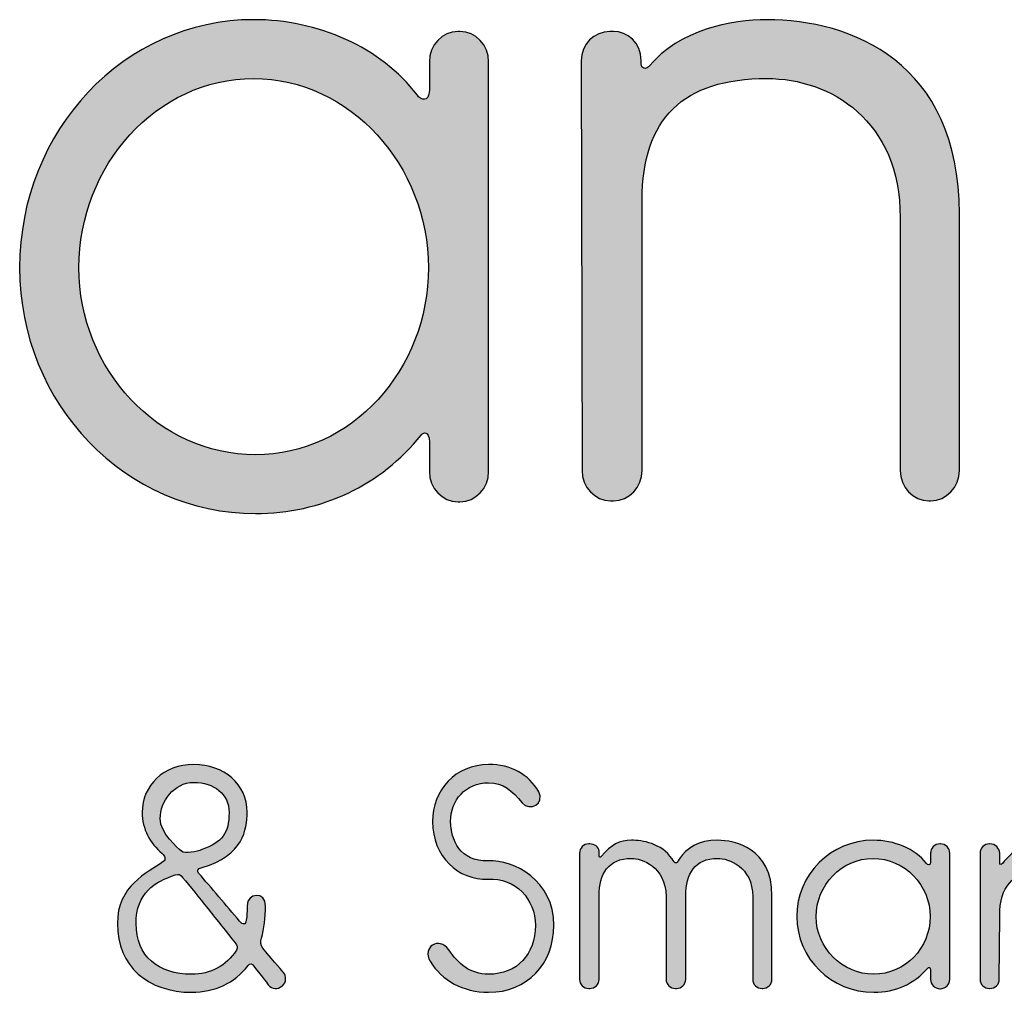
# Model space of a CAD drawing. Extents: x -155 to 554, y -508 to 909.
# Tile 4 of 7: x 58 to 163, y -243 to -138. Entities that reach past the tile are written whole.
import ezdxf

# ---------------------------------------------------------------- set-up
doc = ezdxf.new("R2010")
doc.units = 0
doc.header["$MEASUREMENT"] = 0
doc.layers.add('LAYER_1', color=7, linetype='CONTINUOUS')

# ---------------------------------------------------------------- blocks, each defined once
blk = doc.blocks.new('BLOCK_5')
at = {"layer": 'LAYER_1'}
h = blk.add_hatch(color=1, dxfattribs=at)
h.dxf.hatch_style = 2
edge = h.paths.add_edge_path()
edge.add_spline(control_points=[(85.9, -241.83), (85.9, -241.83), (85.84, -241.89), (85.84, -241.89), (85.42, -242.25), (84.77, -242.18), (84.41, -241.76), (84.41, -241.76), (83.83, -240.99), (82.79, -239.69), (82.66, -239.53), (82.44, -239.33), (82.21, -239.66), (80.79, -241.54), (78.61, -242.54), (76.15, -242.54), (71.52, -242.54), (68.18, -239.79), (68.18, -235.16), (68.18, -231.07), (71.33, -229.75), (73.11, -228.51), (73.43, -228.29), (73.27, -227.87), (72.98, -227.64), (71.68, -226.51), (70.84, -225.02), (70.84, -223.23), (70.84, -220.32), (73.14, -218.08), (76.38, -218.08), (79.62, -218.08), (82.11, -220.16), (82.11, -223.23), (82.11, -225.02), (81.69, -227.87), (77.29, -229.13), (76.74, -229.29), (76.7, -229.52), (76.9, -229.75), (78.26, -231.33), (79.85, -233.18), (81.3, -234.9), (81.66, -235.32), (81.95, -235.32), (82.02, -234.8), (82.08, -234.31), (82.11, -233.79), (82.11, -233.24), (82.11, -231.79), (84.09, -231.72), (84.09, -233.24), (84.09, -234.54), (83.93, -235.71), (83.64, -236.71), (83.51, -237.16), (83.51, -237.49), (83.8, -237.81), (85.09, -239.33), (86, -240.4), (86, -240.4), (86.36, -240.82), (86.32, -241.47), (85.9, -241.83)], knot_values=[0, 0, 0, 0, 1, 1, 1, 2, 2, 2, 3, 3, 3, 4, 4, 4, 5, 5, 5, 6, 6, 6, 7, 7, 7, 8, 8, 8, 9, 9, 9, 10, 10, 10, 11, 11, 11, 12, 12, 12, 13, 13, 13, 14, 14, 14, 15, 15, 15, 16, 16, 16, 17, 17, 17, 18, 18, 18, 19, 19, 19, 20, 20, 20, 21, 21, 21, 21], degree=3, periodic=1)
edge = h.paths.add_edge_path()
edge.add_spline(control_points=[(80.95, -238.01), (81.14, -237.71), (81.08, -237.55), (80.82, -237.23), (78.97, -234.9), (76.8, -232.14), (75.18, -230.2), (74.95, -229.91), (74.82, -229.78), (74.4, -229.94), (72.2, -230.65), (70.19, -231.85), (70.19, -235.16), (70.19, -238.69), (72.59, -240.6), (76.15, -240.6), (78.16, -240.6), (79.88, -239.72), (80.95, -238.01)], knot_values=[0, 0, 0, 0, 1, 1, 1, 2, 2, 2, 3, 3, 3, 4, 4, 4, 5, 5, 5, 6, 6, 6, 6], degree=3, periodic=1)
edge = h.paths.add_edge_path()
edge.add_spline(control_points=[(72.78, -223.88), (72.78, -225.5), (74.66, -227.02), (75.05, -227.38), (75.47, -227.74), (76.74, -227.41), (77.25, -227.22), (79.46, -226.38), (80.17, -225.53), (80.17, -223.23), (80.17, -221.23), (78.55, -220), (76.38, -220), (74.24, -220), (72.78, -222.07), (72.78, -223.88)], knot_values=[0, 0, 0, 0, 1, 1, 1, 2, 2, 2, 3, 3, 3, 4, 4, 4, 5, 5, 5, 5], degree=3, periodic=1)
h = blk.add_hatch(color=1, dxfattribs=at)
h.dxf.hatch_style = 2
edge = h.paths.add_edge_path()
edge.add_spline(control_points=[(115.03, -235.35), (115.03, -239.5), (112.18, -242.54), (108.03, -242.54), (105.28, -242.54), (103.01, -241.28), (101.75, -239.21), (100.84, -237.71), (102.69, -236.48), (103.76, -237.97), (104.76, -239.43), (105.99, -240.6), (108.03, -240.6), (111.11, -240.6), (113.05, -238.43), (113.05, -235.35), (113.05, -232.56), (110.92, -230.23), (107.97, -230.39), (104.76, -230.52), (102.01, -227.96), (102.01, -224.21), (102.01, -220.84), (104.47, -218.08), (108.03, -218.08), (110.4, -218.08), (112.34, -219.12), (113.41, -221), (114.12, -222.26), (112.44, -223.17), (111.63, -222.2), (110.53, -220.87), (109.62, -220.03), (108.03, -220.03), (105.57, -220.03), (103.95, -221.91), (103.95, -224.21), (103.95, -226.15), (104.99, -228.55), (107.97, -228.42), (110.79, -228.32), (115.03, -230.49), (115.03, -235.35)], knot_values=[0, 0, 0, 0, 1, 1, 1, 2, 2, 2, 3, 3, 3, 4, 4, 4, 5, 5, 5, 6, 6, 6, 7, 7, 7, 8, 8, 8, 9, 9, 9, 10, 10, 10, 11, 11, 11, 12, 12, 12, 13, 13, 13, 14, 14, 14, 14], degree=3, periodic=1)
h = blk.add_hatch(color=1, dxfattribs=at)
h.dxf.hatch_style = 2
edge = h.paths.add_edge_path()
edge.add_spline(control_points=[(138.45, -232.17), (138.45, -232.17), (138.45, -241.15), (138.45, -241.15), (138.45, -241.7), (138, -242.12), (137.45, -242.12), (137.45, -242.12), (137.39, -242.12), (137.39, -242.12), (136.83, -242.12), (136.38, -241.7), (136.38, -241.15), (136.38, -241.15), (136.38, -232.3), (136.38, -232.3), (136.38, -229), (133.72, -228.16), (132.62, -228.16), (130.19, -228.16), (129.19, -229.78), (129.19, -232.21), (129.19, -232.6), (129.19, -241.15), (129.19, -241.15), (129.19, -241.7), (128.74, -242.12), (128.19, -242.12), (128.19, -242.12), (128.09, -242.12), (128.09, -242.12), (127.54, -242.12), (127.08, -241.7), (127.08, -241.15), (127.08, -241.15), (127.08, -232.24), (127.08, -232.24), (127.05, -229), (124.43, -228.16), (123.36, -228.16), (120.9, -228.16), (119.89, -229.78), (119.89, -232.21), (119.89, -232.6), (119.89, -241.15), (119.89, -241.15), (119.89, -241.7), (119.44, -242.12), (118.89, -242.12), (118.89, -242.12), (118.79, -242.12), (118.79, -242.12), (118.24, -242.12), (117.79, -241.7), (117.79, -241.15), (117.79, -241.15), (117.79, -227.61), (117.79, -227.61), (117.79, -227.06), (118.24, -226.6), (118.79, -226.6), (118.79, -226.6), (118.89, -226.6), (118.89, -226.6), (119.37, -226.6), (119.89, -226.93), (119.89, -227.38), (119.89, -227.45), (119.89, -227.8), (119.89, -227.87), (119.89, -228.03), (120.02, -228.06), (120.12, -227.96), (121.22, -226.67), (122.06, -226.21), (123.36, -226.21), (124.52, -226.21), (126.56, -226.51), (127.73, -228.22), (128.09, -228.77), (128.15, -228.81), (128.48, -228.25), (129.25, -227.06), (130.58, -226.21), (132.62, -226.21), (134.44, -226.21), (138.45, -227.06), (138.45, -232.17)], knot_values=[0, 0, 0, 0, 1, 1, 1, 2, 2, 2, 3, 3, 3, 4, 4, 4, 5, 5, 5, 6, 6, 6, 7, 7, 7, 8, 8, 8, 9, 9, 9, 10, 10, 10, 11, 11, 11, 12, 12, 12, 13, 13, 13, 14, 14, 14, 15, 15, 15, 16, 16, 16, 17, 17, 17, 18, 18, 18, 19, 19, 19, 20, 20, 20, 21, 21, 21, 22, 22, 22, 23, 23, 23, 24, 24, 24, 25, 25, 25, 26, 26, 26, 27, 27, 27, 28, 28, 28, 29, 29, 29, 29], degree=3, periodic=1)
h = blk.add_hatch(color=1, dxfattribs=at)
h.dxf.hatch_style = 2
edge = h.paths.add_edge_path()
edge.add_spline(control_points=[(149.31, -226.21), (151.55, -226.21), (153.78, -227.12), (155.04, -228.71), (155.14, -228.87), (155.47, -228.97), (155.47, -228.55), (155.47, -228.51), (155.47, -228), (155.47, -227.61), (155.47, -227.06), (155.92, -226.6), (156.47, -226.6), (156.47, -226.6), (156.53, -226.6), (156.53, -226.6), (157.08, -226.6), (157.54, -227.06), (157.54, -227.61), (157.54, -227.61), (157.54, -241.15), (157.54, -241.15), (157.54, -241.7), (157.08, -242.15), (156.53, -242.15), (156.53, -242.15), (156.47, -242.15), (156.47, -242.15), (155.92, -242.15), (155.47, -241.7), (155.47, -241.15), (155.47, -241.15), (155.47, -240.4), (155.47, -240.18), (155.47, -239.79), (155.24, -239.85), (155.17, -239.95), (153.78, -241.6), (151.68, -242.54), (149.37, -242.54), (144.84, -242.54), (141.11, -238.95), (141.11, -234.41), (141.11, -229.88), (144.77, -226.21), (149.31, -226.21)], knot_values=[0, 0, 0, 0, 1, 1, 1, 2, 2, 2, 3, 3, 3, 4, 4, 4, 5, 5, 5, 6, 6, 6, 7, 7, 7, 8, 8, 8, 9, 9, 9, 10, 10, 10, 11, 11, 11, 12, 12, 12, 13, 13, 13, 14, 14, 14, 15, 15, 15, 15], degree=3, periodic=1)
edge = h.paths.add_edge_path()
edge.add_spline(control_points=[(149.37, -240.6), (152.74, -240.6), (155.43, -237.78), (155.43, -234.41), (155.43, -231.04), (152.68, -228.16), (149.31, -228.16), (145.91, -228.16), (143.19, -231.04), (143.19, -234.41), (143.19, -237.78), (145.97, -240.6), (149.37, -240.6)], knot_values=[0, 0, 0, 0, 1, 1, 1, 2, 2, 2, 3, 3, 3, 4, 4, 4, 4], degree=3, periodic=1)
h = blk.add_hatch(color=1, dxfattribs=at)
h.dxf.hatch_style = 2
edge = h.paths.add_edge_path()
edge.add_spline(control_points=[(166.77, -228.61), (164.41, -230.26), (162.89, -230.91), (162.89, -234.38), (162.89, -234.38), (162.85, -241.15), (162.85, -241.15), (162.85, -241.7), (162.4, -242.12), (161.85, -242.12), (161.85, -242.12), (161.78, -242.12), (161.78, -242.12), (161.23, -242.12), (160.78, -241.7), (160.78, -241.15), (160.78, -241.15), (160.78, -227.61), (160.78, -227.61), (160.78, -227.06), (161.23, -226.6), (161.78, -226.6), (161.78, -226.6), (161.85, -226.6), (161.85, -226.6), (162.4, -226.6), (162.89, -227.06), (162.89, -227.61), (162.89, -227.61), (162.89, -228.35), (162.89, -228.61), (162.89, -228.9), (163.08, -228.84), (163.18, -228.71), (163.66, -228.13), (164.67, -227.09), (165.28, -226.77), (165.77, -226.51), (166.68, -226.6), (167, -227.15), (167, -227.19), (167.03, -227.22), (167.06, -227.25), (167.23, -227.58), (167.26, -228.29), (166.77, -228.61)], knot_values=[0, 0, 0, 0, 1, 1, 1, 2, 2, 2, 3, 3, 3, 4, 4, 4, 5, 5, 5, 6, 6, 6, 7, 7, 7, 8, 8, 8, 9, 9, 9, 10, 10, 10, 11, 11, 11, 12, 12, 12, 13, 13, 13, 14, 14, 14, 15, 15, 15, 15], degree=3, periodic=1)
for points, knots in [([(85.9, -241.83), (85.9, -241.83), (85.84, -241.89), (85.84, -241.89), (85.42, -242.25), (84.77, -242.18), (84.41, -241.76), (84.41, -241.76), (83.83, -240.99), (82.79, -239.69), (82.66, -239.53), (82.44, -239.33), (82.21, -239.66), (80.79, -241.54), (78.61, -242.54), (76.15, -242.54), (71.52, -242.54), (68.18, -239.79), (68.18, -235.16), (68.18, -231.07), (71.33, -229.75), (73.11, -228.51), (73.43, -228.29), (73.27, -227.87), (72.98, -227.64), (71.68, -226.51), (70.84, -225.02), (70.84, -223.23), (70.84, -220.32), (73.14, -218.08), (76.38, -218.08), (79.62, -218.08), (82.11, -220.16), (82.11, -223.23), (82.11, -225.02), (81.69, -227.87), (77.29, -229.13), (76.74, -229.29), (76.7, -229.52), (76.9, -229.75), (78.26, -231.33), (79.85, -233.18), (81.3, -234.9), (81.66, -235.32), (81.95, -235.32), (82.02, -234.8), (82.08, -234.31), (82.11, -233.79), (82.11, -233.24), (82.11, -231.79), (84.09, -231.72), (84.09, -233.24), (84.09, -234.54), (83.93, -235.71), (83.64, -236.71), (83.51, -237.16), (83.51, -237.49), (83.8, -237.81), (85.09, -239.33), (86, -240.4), (86, -240.4), (86.36, -240.82), (86.32, -241.47), (85.9, -241.83)], [0, 0, 0, 0, 1, 1, 1, 2, 2, 2, 3, 3, 3, 4, 4, 4, 5, 5, 5, 6, 6, 6, 7, 7, 7, 8, 8, 8, 9, 9, 9, 10, 10, 10, 11, 11, 11, 12, 12, 12, 13, 13, 13, 14, 14, 14, 15, 15, 15, 16, 16, 16, 17, 17, 17, 18, 18, 18, 19, 19, 19, 20, 20, 20, 21, 21, 21, 21]), ([(115.03, -235.35), (115.03, -239.5), (112.18, -242.54), (108.03, -242.54), (105.28, -242.54), (103.01, -241.28), (101.75, -239.21), (100.84, -237.71), (102.69, -236.48), (103.76, -237.97), (104.76, -239.43), (105.99, -240.6), (108.03, -240.6), (111.11, -240.6), (113.05, -238.43), (113.05, -235.35), (113.05, -232.56), (110.92, -230.23), (107.97, -230.39), (104.76, -230.52), (102.01, -227.96), (102.01, -224.21), (102.01, -220.84), (104.47, -218.08), (108.03, -218.08), (110.4, -218.08), (112.34, -219.12), (113.41, -221), (114.12, -222.26), (112.44, -223.17), (111.63, -222.2), (110.53, -220.87), (109.62, -220.03), (108.03, -220.03), (105.57, -220.03), (103.95, -221.91), (103.95, -224.21), (103.95, -226.15), (104.99, -228.55), (107.97, -228.42), (110.79, -228.32), (115.03, -230.49), (115.03, -235.35)], [0, 0, 0, 0, 1, 1, 1, 2, 2, 2, 3, 3, 3, 4, 4, 4, 5, 5, 5, 6, 6, 6, 7, 7, 7, 8, 8, 8, 9, 9, 9, 10, 10, 10, 11, 11, 11, 12, 12, 12, 13, 13, 13, 14, 14, 14, 14]), ([(72.78, -223.88), (72.78, -225.5), (74.66, -227.02), (75.05, -227.38), (75.47, -227.74), (76.74, -227.41), (77.25, -227.22), (79.46, -226.38), (80.17, -225.53), (80.17, -223.23), (80.17, -221.23), (78.55, -220), (76.38, -220), (74.24, -220), (72.78, -222.07), (72.78, -223.88)], [0, 0, 0, 0, 1, 1, 1, 2, 2, 2, 3, 3, 3, 4, 4, 4, 5, 5, 5, 5]), ([(138.45, -232.17), (138.45, -232.17), (138.45, -241.15), (138.45, -241.15), (138.45, -241.7), (138, -242.12), (137.45, -242.12), (137.45, -242.12), (137.39, -242.12), (137.39, -242.12), (136.83, -242.12), (136.38, -241.7), (136.38, -241.15), (136.38, -241.15), (136.38, -232.3), (136.38, -232.3), (136.38, -229), (133.72, -228.16), (132.62, -228.16), (130.19, -228.16), (129.19, -229.78), (129.19, -232.21), (129.19, -232.6), (129.19, -241.15), (129.19, -241.15), (129.19, -241.7), (128.74, -242.12), (128.19, -242.12), (128.19, -242.12), (128.09, -242.12), (128.09, -242.12), (127.54, -242.12), (127.08, -241.7), (127.08, -241.15), (127.08, -241.15), (127.08, -232.24), (127.08, -232.24), (127.05, -229), (124.43, -228.16), (123.36, -228.16), (120.9, -228.16), (119.89, -229.78), (119.89, -232.21), (119.89, -232.6), (119.89, -241.15), (119.89, -241.15), (119.89, -241.7), (119.44, -242.12), (118.89, -242.12), (118.89, -242.12), (118.79, -242.12), (118.79, -242.12), (118.24, -242.12), (117.79, -241.7), (117.79, -241.15), (117.79, -241.15), (117.79, -227.61), (117.79, -227.61), (117.79, -227.06), (118.24, -226.6), (118.79, -226.6), (118.79, -226.6), (118.89, -226.6), (118.89, -226.6), (119.37, -226.6), (119.89, -226.93), (119.89, -227.38), (119.89, -227.45), (119.89, -227.8), (119.89, -227.87), (119.89, -228.03), (120.02, -228.06), (120.12, -227.96), (121.22, -226.67), (122.06, -226.21), (123.36, -226.21), (124.52, -226.21), (126.56, -226.51), (127.73, -228.22), (128.09, -228.77), (128.15, -228.81), (128.48, -228.25), (129.25, -227.06), (130.58, -226.21), (132.62, -226.21), (134.44, -226.21), (138.45, -227.06), (138.45, -232.17)], [0, 0, 0, 0, 1, 1, 1, 2, 2, 2, 3, 3, 3, 4, 4, 4, 5, 5, 5, 6, 6, 6, 7, 7, 7, 8, 8, 8, 9, 9, 9, 10, 10, 10, 11, 11, 11, 12, 12, 12, 13, 13, 13, 14, 14, 14, 15, 15, 15, 16, 16, 16, 17, 17, 17, 18, 18, 18, 19, 19, 19, 20, 20, 20, 21, 21, 21, 22, 22, 22, 23, 23, 23, 24, 24, 24, 25, 25, 25, 26, 26, 26, 27, 27, 27, 28, 28, 28, 29, 29, 29, 29]), ([(149.31, -226.21), (151.55, -226.21), (153.78, -227.12), (155.04, -228.71), (155.14, -228.87), (155.47, -228.97), (155.47, -228.55), (155.47, -228.51), (155.47, -228), (155.47, -227.61), (155.47, -227.06), (155.92, -226.6), (156.47, -226.6), (156.47, -226.6), (156.53, -226.6), (156.53, -226.6), (157.08, -226.6), (157.54, -227.06), (157.54, -227.61), (157.54, -227.61), (157.54, -241.15), (157.54, -241.15), (157.54, -241.7), (157.08, -242.15), (156.53, -242.15), (156.53, -242.15), (156.47, -242.15), (156.47, -242.15), (155.92, -242.15), (155.47, -241.7), (155.47, -241.15), (155.47, -241.15), (155.47, -240.4), (155.47, -240.18), (155.47, -239.79), (155.24, -239.85), (155.17, -239.95), (153.78, -241.6), (151.68, -242.54), (149.37, -242.54), (144.84, -242.54), (141.11, -238.95), (141.11, -234.41), (141.11, -229.88), (144.77, -226.21), (149.31, -226.21)], [0, 0, 0, 0, 1, 1, 1, 2, 2, 2, 3, 3, 3, 4, 4, 4, 5, 5, 5, 6, 6, 6, 7, 7, 7, 8, 8, 8, 9, 9, 9, 10, 10, 10, 11, 11, 11, 12, 12, 12, 13, 13, 13, 14, 14, 14, 15, 15, 15, 15]), ([(166.77, -228.61), (164.41, -230.26), (162.89, -230.91), (162.89, -234.38), (162.89, -234.38), (162.85, -241.15), (162.85, -241.15), (162.85, -241.7), (162.4, -242.12), (161.85, -242.12), (161.85, -242.12), (161.78, -242.12), (161.78, -242.12), (161.23, -242.12), (160.78, -241.7), (160.78, -241.15), (160.78, -241.15), (160.78, -227.61), (160.78, -227.61), (160.78, -227.06), (161.23, -226.6), (161.78, -226.6), (161.78, -226.6), (161.85, -226.6), (161.85, -226.6), (162.4, -226.6), (162.89, -227.06), (162.89, -227.61), (162.89, -227.61), (162.89, -228.35), (162.89, -228.61), (162.89, -228.9), (163.08, -228.84), (163.18, -228.71), (163.66, -228.13), (164.67, -227.09), (165.28, -226.77), (165.77, -226.51), (166.68, -226.6), (167, -227.15), (167, -227.19), (167.03, -227.22), (167.06, -227.25), (167.23, -227.58), (167.26, -228.29), (166.77, -228.61)], [0, 0, 0, 0, 1, 1, 1, 2, 2, 2, 3, 3, 3, 4, 4, 4, 5, 5, 5, 6, 6, 6, 7, 7, 7, 8, 8, 8, 9, 9, 9, 10, 10, 10, 11, 11, 11, 12, 12, 12, 13, 13, 13, 14, 14, 14, 15, 15, 15, 15]), ([(149.37, -240.6), (152.74, -240.6), (155.43, -237.78), (155.43, -234.41), (155.43, -231.04), (152.68, -228.16), (149.31, -228.16), (145.91, -228.16), (143.19, -231.04), (143.19, -234.41), (143.19, -237.78), (145.97, -240.6), (149.37, -240.6)], [0, 0, 0, 0, 1, 1, 1, 2, 2, 2, 3, 3, 3, 4, 4, 4, 4]), ([(80.95, -238.01), (81.14, -237.71), (81.08, -237.55), (80.82, -237.23), (78.97, -234.9), (76.8, -232.14), (75.18, -230.2), (74.95, -229.91), (74.82, -229.78), (74.4, -229.94), (72.2, -230.65), (70.19, -231.85), (70.19, -235.16), (70.19, -238.69), (72.59, -240.6), (76.15, -240.6), (78.16, -240.6), (79.88, -239.72), (80.95, -238.01)], [0, 0, 0, 0, 1, 1, 1, 2, 2, 2, 3, 3, 3, 4, 4, 4, 5, 5, 5, 6, 6, 6, 6])]:
    blk.add_open_spline(points, degree=3, knots=knots, dxfattribs=at)

msp = doc.modelspace()

# ---------------------------------------------------------------- hatches: boundary and pattern name
at = {"layer": 'LAYER_1'}
h = msp.add_hatch(color=1, dxfattribs=at)
h.dxf.hatch_style = 2
edge = h.paths.add_edge_path()
edge.add_spline(control_points=[(82.81, -138.09), (89.66, -138.09), (96.51, -141.04), (100.38, -146.2), (100.68, -146.72), (101.67, -147.04), (101.67, -145.67), (101.67, -145.67), (101.67, -142.62), (101.67, -142.62), (101.67, -140.83), (103.06, -139.35), (104.75, -139.35), (104.75, -139.35), (104.95, -139.35), (104.95, -139.35), (106.64, -139.35), (108.03, -140.83), (108.03, -142.62), (108.03, -142.62), (108.03, -186.6), (108.03, -186.6), (108.03, -188.4), (106.64, -189.87), (104.95, -189.87), (104.95, -189.87), (104.75, -189.87), (104.75, -189.87), (103.06, -189.87), (101.67, -188.4), (101.67, -186.6), (101.67, -186.6), (101.67, -183.45), (101.67, -183.45), (101.67, -182.19), (100.98, -182.4), (100.78, -182.71), (96.51, -188.08), (90.06, -191.13), (83.01, -191.13), (69.11, -191.13), (57.69, -179.45), (57.69, -164.72), (57.69, -149.98), (68.91, -138.09), (82.81, -138.09)], knot_values=[0, 0, 0, 0, 1, 1, 1, 2, 2, 2, 3, 3, 3, 4, 4, 4, 5, 5, 5, 6, 6, 6, 7, 7, 7, 8, 8, 8, 9, 9, 9, 10, 10, 10, 11, 11, 11, 12, 12, 12, 13, 13, 13, 14, 14, 14, 15, 15, 15, 15], degree=3, periodic=0)
edge.add_line((82.81, -138.09), (82.81, -138.09))
edge = h.paths.add_edge_path()
edge.add_spline(control_points=[(83.01, -184.82), (93.33, -184.82), (101.57, -175.66), (101.57, -164.71), (101.57, -153.77), (93.13, -144.41), (82.81, -144.41), (72.38, -144.41), (64.05, -153.77), (64.05, -164.71), (64.05, -175.66), (72.59, -184.82), (83.01, -184.82)], knot_values=[0, 0, 0, 0, 1, 1, 1, 2, 2, 2, 3, 3, 3, 4, 4, 4, 4], degree=3, periodic=0)
edge.add_line((83.01, -184.82), (83.01, -184.82))
h = msp.add_hatch(color=1, dxfattribs=at)
h.dxf.hatch_style = 2
edge = h.paths.add_edge_path()
edge.add_spline(control_points=[(82.81, -138.09), (89.66, -138.09), (96.51, -141.04), (100.38, -146.2), (100.68, -146.72), (101.67, -147.04), (101.67, -145.67), (101.67, -145.67), (101.67, -142.62), (101.67, -142.62), (101.67, -140.83), (103.06, -139.35), (104.75, -139.35), (104.75, -139.35), (104.95, -139.35), (104.95, -139.35), (106.64, -139.35), (108.03, -140.83), (108.03, -142.62), (108.03, -142.62), (108.03, -186.6), (108.03, -186.6), (108.03, -188.4), (106.64, -189.87), (104.95, -189.87), (104.95, -189.87), (104.75, -189.87), (104.75, -189.87), (103.06, -189.87), (101.67, -188.4), (101.67, -186.6), (101.67, -186.6), (101.67, -183.45), (101.67, -183.45), (101.67, -182.19), (100.98, -182.4), (100.78, -182.71), (96.51, -188.08), (90.06, -191.13), (83.01, -191.13), (69.11, -191.13), (57.69, -179.45), (57.69, -164.72), (57.69, -149.98), (68.91, -138.09), (82.81, -138.09)], knot_values=[0, 0, 0, 0, 1, 1, 1, 2, 2, 2, 3, 3, 3, 4, 4, 4, 5, 5, 5, 6, 6, 6, 7, 7, 7, 8, 8, 8, 9, 9, 9, 10, 10, 10, 11, 11, 11, 12, 12, 12, 13, 13, 13, 14, 14, 14, 15, 15, 15, 15], degree=3, periodic=1)
edge = h.paths.add_edge_path()
edge.add_spline(control_points=[(83.01, -184.82), (93.33, -184.82), (101.57, -175.66), (101.57, -164.71), (101.57, -153.77), (93.13, -144.41), (82.81, -144.41), (72.38, -144.41), (64.05, -153.77), (64.05, -164.71), (64.05, -175.66), (72.59, -184.82), (83.01, -184.82)], knot_values=[0, 0, 0, 0, 1, 1, 1, 2, 2, 2, 3, 3, 3, 4, 4, 4, 4], degree=3, periodic=1)
h = msp.add_hatch(color=1, dxfattribs=at)
h.dxf.hatch_style = 2
edge = h.paths.add_edge_path()
edge.add_spline(control_points=[(158.56, -158.93), (158.56, -158.93), (158.56, -186.5), (158.56, -186.5), (158.56, -188.29), (157.17, -189.76), (155.48, -189.76), (155.48, -189.76), (155.28, -189.76), (155.28, -189.76), (153.6, -189.76), (152.21, -188.29), (152.21, -186.5), (152.21, -186.5), (152.21, -159.35), (152.21, -159.35), (152.21, -148.93), (144.76, -144.41), (137.91, -144.41), (128.88, -144.41), (124.51, -148.72), (124.51, -157.46), (124.51, -157.46), (124.51, -186.5), (124.51, -186.5), (124.51, -188.29), (123.12, -189.76), (121.43, -189.76), (121.43, -189.76), (121.13, -189.76), (121.13, -189.76), (119.45, -189.76), (118.06, -188.29), (118.06, -186.5), (118.06, -186.5), (117.96, -142.51), (117.96, -142.51), (117.96, -140.72), (119.35, -139.36), (121.04, -139.36), (121.04, -139.36), (121.43, -139.36), (121.43, -139.36), (122.92, -139.36), (124.41, -140.51), (124.41, -142.51), (124.41, -142.51), (124.41, -142.83), (124.41, -142.83), (124.41, -143.35), (124.91, -143.46), (125.21, -143.14), (128.58, -139.14), (134.04, -138.09), (137.91, -138.09), (146.94, -138.09), (158.56, -142.62), (158.56, -158.93)], knot_values=[0, 0, 0, 0, 1, 1, 1, 2, 2, 2, 3, 3, 3, 4, 4, 4, 5, 5, 5, 6, 6, 6, 7, 7, 7, 8, 8, 8, 9, 9, 9, 10, 10, 10, 11, 11, 11, 12, 12, 12, 13, 13, 13, 14, 14, 14, 15, 15, 15, 16, 16, 16, 17, 17, 17, 18, 18, 18, 19, 19, 19, 19], degree=3, periodic=0)
edge.add_line((158.56, -158.93), (158.56, -158.93))
h = msp.add_hatch(color=1, dxfattribs=at)
h.dxf.hatch_style = 2
edge = h.paths.add_edge_path()
edge.add_spline(control_points=[(158.56, -158.93), (158.56, -158.93), (158.56, -186.5), (158.56, -186.5), (158.56, -188.29), (157.17, -189.76), (155.48, -189.76), (155.48, -189.76), (155.28, -189.76), (155.28, -189.76), (153.6, -189.76), (152.21, -188.29), (152.21, -186.5), (152.21, -186.5), (152.21, -159.35), (152.21, -159.35), (152.21, -148.93), (144.76, -144.41), (137.91, -144.41), (128.88, -144.41), (124.51, -148.72), (124.51, -157.46), (124.51, -157.46), (124.51, -186.5), (124.51, -186.5), (124.51, -188.29), (123.12, -189.76), (121.43, -189.76), (121.43, -189.76), (121.13, -189.76), (121.13, -189.76), (119.45, -189.76), (118.06, -188.29), (118.06, -186.5), (118.06, -186.5), (117.96, -142.51), (117.96, -142.51), (117.96, -140.72), (119.35, -139.36), (121.04, -139.36), (121.04, -139.36), (121.43, -139.36), (121.43, -139.36), (122.92, -139.36), (124.41, -140.51), (124.41, -142.51), (124.41, -142.51), (124.41, -142.83), (124.41, -142.83), (124.41, -143.35), (124.91, -143.46), (125.21, -143.14), (128.58, -139.14), (134.04, -138.09), (137.91, -138.09), (146.94, -138.09), (158.56, -142.62), (158.56, -158.93)], knot_values=[0, 0, 0, 0, 1, 1, 1, 2, 2, 2, 3, 3, 3, 4, 4, 4, 5, 5, 5, 6, 6, 6, 7, 7, 7, 8, 8, 8, 9, 9, 9, 10, 10, 10, 11, 11, 11, 12, 12, 12, 13, 13, 13, 14, 14, 14, 15, 15, 15, 16, 16, 16, 17, 17, 17, 18, 18, 18, 19, 19, 19, 19], degree=3, periodic=1)

# ---------------------------------------------------------------- linework, layer by layer
at = {"layer": 'LAYER_1', "color": 1}
for points, knots in [([(82.81, -138.09), (89.66, -138.09), (96.51, -141.04), (100.38, -146.2), (100.68, -146.72), (101.67, -147.04), (101.67, -145.67), (101.67, -145.67), (101.67, -142.62), (101.67, -142.62), (101.67, -140.83), (103.06, -139.35), (104.75, -139.35), (104.75, -139.35), (104.95, -139.35), (104.95, -139.35), (106.64, -139.35), (108.03, -140.83), (108.03, -142.62), (108.03, -142.62), (108.03, -186.6), (108.03, -186.6), (108.03, -188.4), (106.64, -189.87), (104.95, -189.87), (104.95, -189.87), (104.75, -189.87), (104.75, -189.87), (103.06, -189.87), (101.67, -188.4), (101.67, -186.6), (101.67, -186.6), (101.67, -183.45), (101.67, -183.45), (101.67, -182.19), (100.98, -182.4), (100.78, -182.71), (96.51, -188.08), (90.06, -191.13), (83.01, -191.13), (69.11, -191.13), (57.69, -179.45), (57.69, -164.72), (57.69, -149.98), (68.91, -138.09), (82.81, -138.09)], [0, 0, 0, 0, 1, 1, 1, 2, 2, 2, 3, 3, 3, 4, 4, 4, 5, 5, 5, 6, 6, 6, 7, 7, 7, 8, 8, 8, 9, 9, 9, 10, 10, 10, 11, 11, 11, 12, 12, 12, 13, 13, 13, 14, 14, 14, 15, 15, 15, 15]), ([(82.81, -138.09), (89.66, -138.09), (96.51, -141.04), (100.38, -146.2), (100.68, -146.72), (101.67, -147.04), (101.67, -145.67), (101.67, -145.67), (101.67, -142.62), (101.67, -142.62), (101.67, -140.83), (103.06, -139.35), (104.75, -139.35), (104.75, -139.35), (104.95, -139.35), (104.95, -139.35), (106.64, -139.35), (108.03, -140.83), (108.03, -142.62), (108.03, -142.62), (108.03, -186.6), (108.03, -186.6), (108.03, -188.4), (106.64, -189.87), (104.95, -189.87), (104.95, -189.87), (104.75, -189.87), (104.75, -189.87), (103.06, -189.87), (101.67, -188.4), (101.67, -186.6), (101.67, -186.6), (101.67, -183.45), (101.67, -183.45), (101.67, -182.19), (100.98, -182.4), (100.78, -182.71), (96.51, -188.08), (90.06, -191.13), (83.01, -191.13), (69.11, -191.13), (57.69, -179.45), (57.69, -164.72), (57.69, -149.98), (68.91, -138.09), (82.81, -138.09)], [0, 0, 0, 0, 1, 1, 1, 2, 2, 2, 3, 3, 3, 4, 4, 4, 5, 5, 5, 6, 6, 6, 7, 7, 7, 8, 8, 8, 9, 9, 9, 10, 10, 10, 11, 11, 11, 12, 12, 12, 13, 13, 13, 14, 14, 14, 15, 15, 15, 15]), ([(158.56, -158.93), (158.56, -158.93), (158.56, -186.5), (158.56, -186.5), (158.56, -188.29), (157.17, -189.76), (155.48, -189.76), (155.48, -189.76), (155.28, -189.76), (155.28, -189.76), (153.6, -189.76), (152.21, -188.29), (152.21, -186.5), (152.21, -186.5), (152.21, -159.35), (152.21, -159.35), (152.21, -148.93), (144.76, -144.41), (137.91, -144.41), (128.88, -144.41), (124.51, -148.72), (124.51, -157.46), (124.51, -157.46), (124.51, -186.5), (124.51, -186.5), (124.51, -188.29), (123.12, -189.76), (121.43, -189.76), (121.43, -189.76), (121.13, -189.76), (121.13, -189.76), (119.45, -189.76), (118.06, -188.29), (118.06, -186.5), (118.06, -186.5), (117.96, -142.51), (117.96, -142.51), (117.96, -140.72), (119.35, -139.36), (121.04, -139.36), (121.04, -139.36), (121.43, -139.36), (121.43, -139.36), (122.92, -139.36), (124.41, -140.51), (124.41, -142.51), (124.41, -142.51), (124.41, -142.83), (124.41, -142.83), (124.41, -143.35), (124.91, -143.46), (125.21, -143.14), (128.58, -139.14), (134.04, -138.09), (137.91, -138.09), (146.94, -138.09), (158.56, -142.62), (158.56, -158.93)], [0, 0, 0, 0, 1, 1, 1, 2, 2, 2, 3, 3, 3, 4, 4, 4, 5, 5, 5, 6, 6, 6, 7, 7, 7, 8, 8, 8, 9, 9, 9, 10, 10, 10, 11, 11, 11, 12, 12, 12, 13, 13, 13, 14, 14, 14, 15, 15, 15, 16, 16, 16, 17, 17, 17, 18, 18, 18, 19, 19, 19, 19]), ([(158.56, -158.93), (158.56, -158.93), (158.56, -186.5), (158.56, -186.5), (158.56, -188.29), (157.17, -189.76), (155.48, -189.76), (155.48, -189.76), (155.28, -189.76), (155.28, -189.76), (153.6, -189.76), (152.21, -188.29), (152.21, -186.5), (152.21, -186.5), (152.21, -159.35), (152.21, -159.35), (152.21, -148.93), (144.76, -144.41), (137.91, -144.41), (128.88, -144.41), (124.51, -148.72), (124.51, -157.46), (124.51, -157.46), (124.51, -186.5), (124.51, -186.5), (124.51, -188.29), (123.12, -189.76), (121.43, -189.76), (121.43, -189.76), (121.13, -189.76), (121.13, -189.76), (119.45, -189.76), (118.06, -188.29), (118.06, -186.5), (118.06, -186.5), (117.96, -142.51), (117.96, -142.51), (117.96, -140.72), (119.35, -139.36), (121.04, -139.36), (121.04, -139.36), (121.43, -139.36), (121.43, -139.36), (122.92, -139.36), (124.41, -140.51), (124.41, -142.51), (124.41, -142.51), (124.41, -142.83), (124.41, -142.83), (124.41, -143.35), (124.91, -143.46), (125.21, -143.14), (128.58, -139.14), (134.04, -138.09), (137.91, -138.09), (146.94, -138.09), (158.56, -142.62), (158.56, -158.93)], [0, 0, 0, 0, 1, 1, 1, 2, 2, 2, 3, 3, 3, 4, 4, 4, 5, 5, 5, 6, 6, 6, 7, 7, 7, 8, 8, 8, 9, 9, 9, 10, 10, 10, 11, 11, 11, 12, 12, 12, 13, 13, 13, 14, 14, 14, 15, 15, 15, 16, 16, 16, 17, 17, 17, 18, 18, 18, 19, 19, 19, 19]), ([(83.01, -184.82), (93.33, -184.82), (101.57, -175.66), (101.57, -164.71), (101.57, -153.77), (93.13, -144.41), (82.81, -144.41), (72.38, -144.41), (64.05, -153.77), (64.05, -164.71), (64.05, -175.66), (72.59, -184.82), (83.01, -184.82)], [0, 0, 0, 0, 1, 1, 1, 2, 2, 2, 3, 3, 3, 4, 4, 4, 4]), ([(83.01, -184.82), (93.33, -184.82), (101.57, -175.66), (101.57, -164.71), (101.57, -153.77), (93.13, -144.41), (82.81, -144.41), (72.38, -144.41), (64.05, -153.77), (64.05, -164.71), (64.05, -175.66), (72.59, -184.82), (83.01, -184.82)], [0, 0, 0, 0, 1, 1, 1, 2, 2, 2, 3, 3, 3, 4, 4, 4, 4])]:
    msp.add_open_spline(points, degree=3, knots=knots, dxfattribs=at)

# ---------------------------------------------------------------- block references
at = {"layer": 'LAYER_1'}
msp.add_blockref('BLOCK_5', (0, 0), dxfattribs=at)

doc.saveas('drawing.dxf')
